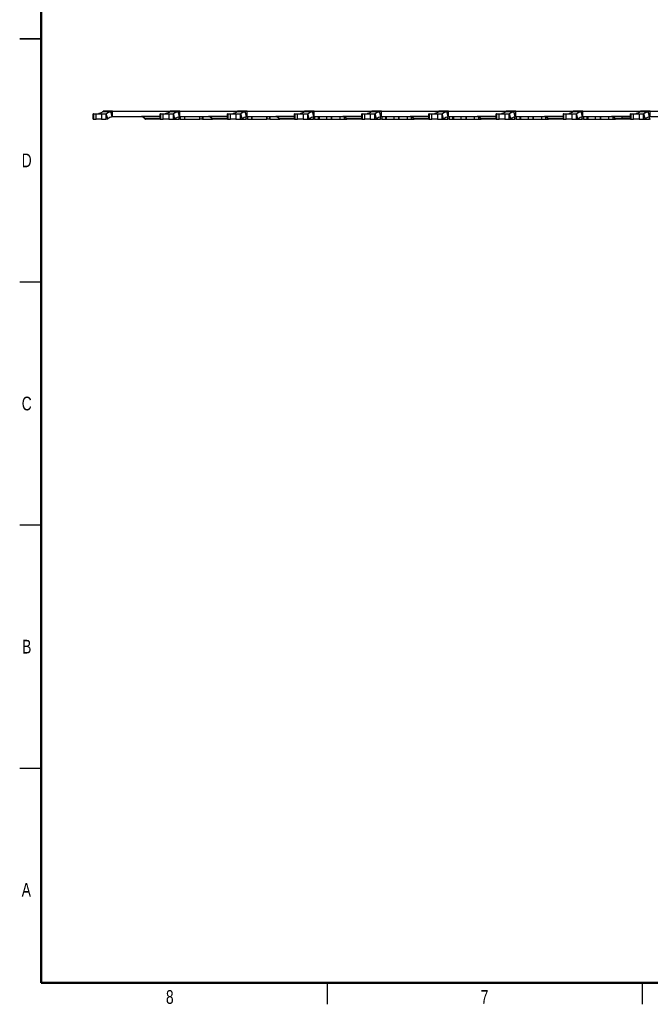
# Model space of a CAD drawing. Header units: inches. Extents: x 0.1 to 87.3, y 0.1 to 33.9.
# Tile 1 of 140: x 0.1 to 11.1, y 0.1 to 17.3. Entities that reach past the tile are written whole.
import ezdxf

# ---------------------------------------------------------------- set-up
doc = ezdxf.new("R2010")
doc.units = ezdxf.units.IN
doc.header["$MEASUREMENT"] = 0
doc.styles.add('SLDTEXTSTYLE0', font='TXT', dxfattribs={"width": 0.75})

msp = doc.modelspace()

# ---------------------------------------------------------------- linework, layer by layer
at = {"color": 7, "linetype": 'Continuous', "lineweight": 50}
for p, q in [((0.5, 0.5), (0.5, 33.5)), ((43.5, 0.5), (0.5, 0.5))]:
    msp.add_line(p, q, dxfattribs=at)
at = {"color": 7, "linetype": 'Continuous', "lineweight": 25}
for p, q in [((0.124961, 17), (0.500039, 17)), ((0.5, 17), (0.125, 17)), ((1.407001, 15.692684), (1.407001, 15.598196)), ((1.4076, 15.692684), (1.407001, 15.692684)), ((1.4076, 15.598196), (1.4076, 15.692684)), ((1.413268, 15.692684), (1.4076, 15.692684)), ((1.413268, 15.692684), (1.413268, 15.598196)), ((1.413268, 15.692684), (1.459024, 15.692684)), ((1.459024, 15.598196), (1.459024, 15.692684)), ((1.459024, 15.692684), (1.556275, 15.692684)), ((1.514016, 15.701612), (1.501429, 15.693778)), ((1.501429, 15.693778), (1.638562, 15.693778)), ((1.556275, 15.692684), (1.556275, 15.598196)), ((1.556275, 15.692684), (1.631595, 15.692684)), ((1.577992, 15.731844), (1.718775, 15.731844)), ((1.58125, 15.739943), (1.58125, 15.734976)), ((1.58125, 15.739943), (1.581588, 15.739943)), ((1.582202, 15.739943), (1.581588, 15.739943)), ((1.581588, 15.739943), (1.581588, 15.735301)), ((1.584078, 15.73981), (1.582202, 15.739943)), ((1.749266, 15.739943), (1.582202, 15.739943)), ((1.631595, 15.692684), (1.638562, 15.693778)), ((1.631595, 15.692684), (1.631595, 15.598196)), ((1.661971, 15.606294), (1.638562, 15.693778)), ((1.700965, 15.740312), (1.700965, 15.739943)), ((1.716691, 15.739943), (1.716691, 15.740312)), ((1.718775, 15.731844), (1.749266, 15.739943)), ((1.742184, 15.64436), (1.718775, 15.731844)), ((1.732045, 15.739943), (1.732045, 15.740312)), ((1.749266, 15.645455), (1.749266, 15.739943)), ((1.749266, 15.739943), (2.755, 15.739943)), ((1.780863, 15.740312), (1.780863, 15.739943)), ((1.794446, 15.739943), (1.794446, 15.740312)), ((1.929989, 15.740312), (1.929989, 15.739943)), ((1.942236, 15.740312), (1.942236, 15.739943)), ((2.034831, 15.740312), (2.034831, 15.739943)), ((2.041093, 15.740312), (2.041093, 15.739943)), ((2.074501, 15.739943), (2.074501, 15.740312)), ((2.080763, 15.739943), (2.080763, 15.740312)), ((2.155808, 15.740337), (2.155808, 15.739943)), ((2.170029, 15.740312), (2.170029, 15.739943)), ((2.186021, 15.739943), (2.186021, 15.740312)), ((2.202019, 15.739943), (2.202019, 15.740312)), ((2.271264, 15.740312), (2.271264, 15.739943)), ((2.277811, 15.740312), (2.277811, 15.739943)), ((2.311802, 15.740312), (2.311802, 15.739943)), ((2.318549, 15.740312), (2.318549, 15.739943)), ((2.340156, 15.739943), (2.340156, 15.740312)), ((2.347343, 15.739943), (2.347343, 15.740312)), ((2.357547, 15.739943), (2.357547, 15.740312)), ((2.364186, 15.739943), (2.364186, 15.740312)), ((2.580751, 15.692684), (2.580751, 15.598196)), ((2.58135, 15.692684), (2.580751, 15.692684)), ((2.58135, 15.598196), (2.58135, 15.692684)), ((2.587018, 15.692684), (2.58135, 15.692684)), ((2.587018, 15.692684), (2.587018, 15.598196)), ((2.587018, 15.692684), (2.632774, 15.692684)), ((2.632774, 15.598196), (2.632774, 15.692684)), ((2.632774, 15.692684), (2.730025, 15.692684)), ((2.687766, 15.701612), (2.675179, 15.693778)), ((2.675179, 15.693778), (2.812312, 15.693778)), ((2.730025, 15.692684), (2.730025, 15.598196)), ((2.730025, 15.692684), (2.805345, 15.692684)), ((2.751742, 15.731844), (2.892525, 15.731844)), ((2.755, 15.739943), (2.755, 15.734976)), ((2.755, 15.739943), (2.755338, 15.739943)), ((2.755952, 15.739943), (2.755338, 15.739943)), ((2.755338, 15.739943), (2.755338, 15.735301)), ((2.757828, 15.73981), (2.755952, 15.739943)), ((2.923016, 15.739943), (2.755952, 15.739943)), ((2.805345, 15.692684), (2.812312, 15.693778)), ((2.805345, 15.692684), (2.805345, 15.598196)), ((2.835721, 15.606294), (2.812312, 15.693778)), ((2.874715, 15.740312), (2.874715, 15.739943)), ((2.890441, 15.739943), (2.890441, 15.740312)), ((2.892525, 15.731844), (2.923016, 15.739943)), ((2.915934, 15.64436), (2.892525, 15.731844)), ((2.905795, 15.739943), (2.905795, 15.740312)), ((2.923016, 15.645455), (2.923016, 15.739943)), ((2.923016, 15.739943), (3.92875, 15.739943)), ((2.954613, 15.740312), (2.954613, 15.739943)), ((2.968196, 15.739943), (2.968196, 15.740312)), ((3.103739, 15.740312), (3.103739, 15.739943)), ((3.115986, 15.740312), (3.115986, 15.739943)), ((3.208581, 15.740312), (3.208581, 15.739943)), ((3.214843, 15.740312), (3.214843, 15.739943)), ((3.248251, 15.739943), (3.248251, 15.740312)), ((3.254513, 15.739943), (3.254513, 15.740312)), ((3.329558, 15.740337), (3.329558, 15.739943)), ((3.343779, 15.740312), (3.343779, 15.739943)), ((3.359771, 15.739943), (3.359771, 15.740312)), ((3.375769, 15.739943), (3.375769, 15.740312)), ((3.445014, 15.740312), (3.445014, 15.739943)), ((3.451561, 15.740312), (3.451561, 15.739943)), ((3.485552, 15.740312), (3.485552, 15.739943)), ((3.492299, 15.740312), (3.492299, 15.739943)), ((3.513906, 15.739943), (3.513906, 15.740312)), ((3.521093, 15.739943), (3.521093, 15.740312)), ((3.531297, 15.739943), (3.531297, 15.740312)), ((3.537936, 15.739943), (3.537936, 15.740312)), ((3.754501, 15.692684), (3.754501, 15.598196)), ((3.7551, 15.692684), (3.754501, 15.692684)), ((3.7551, 15.598196), (3.7551, 15.692684)), ((3.760768, 15.692684), (3.7551, 15.692684)), ((3.760768, 15.692684), (3.760768, 15.598196)), ((3.760768, 15.692684), (3.806524, 15.692684)), ((3.806524, 15.598196), (3.806524, 15.692684)), ((3.806524, 15.692684), (3.903775, 15.692684)), ((3.861516, 15.701612), (3.848929, 15.693778)), ((3.848929, 15.693778), (3.986062, 15.693778)), ((3.903775, 15.692684), (3.903775, 15.598196)), ((3.903775, 15.692684), (3.979095, 15.692684)), ((3.925492, 15.731844), (4.066275, 15.731844)), ((3.92875, 15.739943), (3.92875, 15.734976)), ((3.92875, 15.739943), (3.929088, 15.739943)), ((3.929702, 15.739943), (3.929088, 15.739943)), ((3.929088, 15.739943), (3.929088, 15.735301)), ((3.931578, 15.73981), (3.929702, 15.739943)), ((4.096766, 15.739943), (3.929702, 15.739943)), ((3.979095, 15.692684), (3.986062, 15.693778)), ((3.979095, 15.692684), (3.979095, 15.598196)), ((4.009471, 15.606294), (3.986062, 15.693778)), ((4.048465, 15.740312), (4.048465, 15.739943)), ((4.064191, 15.739943), (4.064191, 15.740312)), ((4.066275, 15.731844), (4.096766, 15.739943)), ((4.089684, 15.64436), (4.066275, 15.731844)), ((4.079545, 15.739943), (4.079545, 15.740312)), ((4.096766, 15.645455), (4.096766, 15.739943)), ((4.096766, 15.739943), (5.1025, 15.739943)), ((4.128363, 15.740312), (4.128363, 15.739943)), ((4.141946, 15.739943), (4.141946, 15.740312)), ((4.277489, 15.740312), (4.277489, 15.739943)), ((4.289736, 15.740312), (4.289736, 15.739943)), ((4.382331, 15.740312), (4.382331, 15.739943)), ((4.388593, 15.740312), (4.388593, 15.739943)), ((4.422001, 15.739943), (4.422001, 15.740312)), ((4.428263, 15.739943), (4.428263, 15.740312)), ((4.503308, 15.740337), (4.503308, 15.739943)), ((4.517529, 15.740312), (4.517529, 15.739943)), ((4.533521, 15.739943), (4.533521, 15.740312)), ((4.549519, 15.739943), (4.549519, 15.740312)), ((4.618764, 15.740312), (4.618764, 15.739943)), ((4.625311, 15.740312), (4.625311, 15.739943)), ((4.659302, 15.740312), (4.659302, 15.739943)), ((4.666049, 15.740312), (4.666049, 15.739943)), ((4.687656, 15.739943), (4.687656, 15.740312)), ((4.694843, 15.739943), (4.694843, 15.740312)), ((4.705047, 15.739943), (4.705047, 15.740312)), ((4.711686, 15.739943), (4.711686, 15.740312)), ((4.928251, 15.692684), (4.928251, 15.598196)), ((4.92885, 15.692684), (4.928251, 15.692684)), ((4.92885, 15.598196), (4.92885, 15.692684)), ((4.934518, 15.692684), (4.92885, 15.692684)), ((4.934518, 15.692684), (4.934518, 15.598196)), ((4.934518, 15.692684), (4.980274, 15.692684)), ((4.980274, 15.598196), (4.980274, 15.692684)), ((4.980274, 15.692684), (5.077525, 15.692684)), ((5.035266, 15.701612), (5.022679, 15.693778)), ((5.022679, 15.693778), (5.159812, 15.693778)), ((5.077525, 15.692684), (5.077525, 15.598196)), ((5.077525, 15.692684), (5.152845, 15.692684)), ((5.099242, 15.731844), (5.240025, 15.731844)), ((5.1025, 15.739943), (5.1025, 15.734976)), ((5.1025, 15.739943), (5.102838, 15.739943)), ((5.103452, 15.739943), (5.102838, 15.739943)), ((5.102838, 15.739943), (5.102838, 15.735301)), ((5.105328, 15.73981), (5.103452, 15.739943)), ((5.270516, 15.739943), (5.103452, 15.739943)), ((5.152845, 15.692684), (5.159812, 15.693778)), ((5.152845, 15.692684), (5.152845, 15.598196)), ((5.183221, 15.606294), (5.159812, 15.693778)), ((5.222215, 15.740312), (5.222215, 15.739943)), ((5.237941, 15.739943), (5.237941, 15.740312)), ((5.240025, 15.731844), (5.270516, 15.739943)), ((5.263434, 15.64436), (5.240025, 15.731844)), ((5.253295, 15.739943), (5.253295, 15.740312)), ((5.270516, 15.645455), (5.270516, 15.739943)), ((5.270516, 15.739943), (6.277202, 15.739943)), ((5.302113, 15.740312), (5.302113, 15.739943)), ((5.315696, 15.739943), (5.315696, 15.740312)), ((5.451239, 15.740312), (5.451239, 15.739943)), ((5.463486, 15.740312), (5.463486, 15.739943)), ((5.556081, 15.740312), (5.556081, 15.739943)), ((5.562343, 15.740312), (5.562343, 15.739943)), ((5.595751, 15.739943), (5.595751, 15.740312)), ((5.602013, 15.739943), (5.602013, 15.740312)), ((5.677058, 15.740337), (5.677058, 15.739943)), ((5.691279, 15.740312), (5.691279, 15.739943)), ((5.707271, 15.739943), (5.707271, 15.740312)), ((5.723269, 15.739943), (5.723269, 15.740312)), ((5.792514, 15.740312), (5.792514, 15.739943)), ((5.799061, 15.740312), (5.799061, 15.739943)), ((5.833052, 15.740312), (5.833052, 15.739943)), ((5.839799, 15.740312), (5.839799, 15.739943)), ((5.861406, 15.739943), (5.861406, 15.740312)), ((5.868593, 15.739943), (5.868593, 15.740312)), ((5.878797, 15.739943), (5.878797, 15.740312)), ((5.885436, 15.739943), (5.885436, 15.740312)), ((6.102001, 15.692684), (6.102001, 15.598196)), ((6.1026, 15.692684), (6.102001, 15.692684)), ((6.1026, 15.598196), (6.1026, 15.692684)), ((6.108268, 15.692684), (6.1026, 15.692684)), ((6.108268, 15.692684), (6.108268, 15.598196)), ((6.108268, 15.692684), (6.154024, 15.692684)), ((6.154024, 15.598196), (6.154024, 15.692684)), ((6.154024, 15.692684), (6.251275, 15.692684)), ((6.209016, 15.701612), (6.196429, 15.693778)), ((6.196429, 15.693778), (6.333562, 15.693778)), ((6.251275, 15.692684), (6.251275, 15.598196)), ((6.251275, 15.692684), (6.326595, 15.692684)), ((6.272992, 15.731844), (6.413775, 15.731844)), ((6.27625, 15.739943), (6.27625, 15.734976)), ((6.27625, 15.739943), (6.276588, 15.739943)), ((6.277202, 15.739943), (6.276588, 15.739943)), ((6.276588, 15.739943), (6.276588, 15.735301)), ((6.279078, 15.73981), (6.277202, 15.739943)), ((6.444266, 15.739943), (6.277202, 15.739943)), ((6.326595, 15.692684), (6.333562, 15.693778)), ((6.326595, 15.692684), (6.326595, 15.598196)), ((6.356971, 15.606294), (6.333562, 15.693778)), ((6.395965, 15.740312), (6.395965, 15.739943)), ((6.411691, 15.739943), (6.411691, 15.740312)), ((6.413775, 15.731844), (6.444266, 15.739943)), ((6.437184, 15.64436), (6.413775, 15.731844)), ((6.427045, 15.739943), (6.427045, 15.740312)), ((6.444266, 15.645455), (6.444266, 15.739943)), ((6.444266, 15.739943), (7.45, 15.739943)), ((6.475863, 15.740312), (6.475863, 15.739943)), ((6.489446, 15.739943), (6.489446, 15.740312)), ((6.624989, 15.740312), (6.624989, 15.739943)), ((6.637236, 15.740312), (6.637236, 15.739943)), ((6.729831, 15.740312), (6.729831, 15.739943)), ((6.736093, 15.740312), (6.736093, 15.739943)), ((6.769501, 15.739943), (6.769501, 15.740312)), ((6.775763, 15.739943), (6.775763, 15.740312)), ((6.850808, 15.740337), (6.850808, 15.739943)), ((6.865029, 15.740312), (6.865029, 15.739943)), ((6.881021, 15.739943), (6.881021, 15.740312)), ((6.897019, 15.739943), (6.897019, 15.740312)), ((6.966264, 15.740312), (6.966264, 15.739943)), ((6.972811, 15.740312), (6.972811, 15.739943)), ((7.006802, 15.740312), (7.006802, 15.739943)), ((7.013549, 15.740312), (7.013549, 15.739943)), ((7.035156, 15.739943), (7.035156, 15.740312)), ((7.042343, 15.739943), (7.042343, 15.740312)), ((7.052547, 15.739943), (7.052547, 15.740312)), ((7.059186, 15.739943), (7.059186, 15.740312)), ((7.275751, 15.692684), (7.275751, 15.598196)), ((7.27635, 15.692684), (7.275751, 15.692684)), ((7.27635, 15.598196), (7.27635, 15.692684)), ((7.282018, 15.692684), (7.27635, 15.692684)), ((7.282018, 15.692684), (7.282018, 15.598196)), ((7.282018, 15.692684), (7.327774, 15.692684)), ((7.327774, 15.598196), (7.327774, 15.692684)), ((7.327774, 15.692684), (7.425025, 15.692684)), ((7.382766, 15.701612), (7.370179, 15.693778)), ((7.370179, 15.693778), (7.507312, 15.693778)), ((7.425025, 15.692684), (7.425025, 15.598196)), ((7.425025, 15.692684), (7.500345, 15.692684)), ((7.446742, 15.731844), (7.587525, 15.731844)), ((7.45, 15.739943), (7.45, 15.734976)), ((7.45, 15.739943), (7.450338, 15.739943)), ((7.450952, 15.739943), (7.450338, 15.739943)), ((7.450338, 15.739943), (7.450338, 15.735301)), ((7.452828, 15.73981), (7.450952, 15.739943)), ((7.618016, 15.739943), (7.450952, 15.739943)), ((7.500345, 15.692684), (7.507312, 15.693778)), ((7.500345, 15.692684), (7.500345, 15.598196)), ((7.530721, 15.606294), (7.507312, 15.693778)), ((7.569715, 15.740312), (7.569715, 15.739943)), ((7.585441, 15.739943), (7.585441, 15.740312)), ((7.587525, 15.731844), (7.618016, 15.739943)), ((7.610934, 15.64436), (7.587525, 15.731844)), ((7.600795, 15.739943), (7.600795, 15.740312)), ((7.618016, 15.645455), (7.618016, 15.739943)), ((7.618016, 15.739943), (8.624702, 15.739943)), ((7.649613, 15.740312), (7.649613, 15.739943)), ((7.663196, 15.739943), (7.663196, 15.740312)), ((7.798739, 15.740312), (7.798739, 15.739943)), ((7.810986, 15.740312), (7.810986, 15.739943)), ((7.903581, 15.740312), (7.903581, 15.739943)), ((7.909843, 15.740312), (7.909843, 15.739943)), ((7.943251, 15.739943), (7.943251, 15.740312)), ((7.949513, 15.739943), (7.949513, 15.740312)), ((8.024558, 15.740337), (8.024558, 15.739943)), ((8.038779, 15.740312), (8.038779, 15.739943)), ((8.054771, 15.739943), (8.054771, 15.740312)), ((8.070769, 15.739943), (8.070769, 15.740312)), ((8.140014, 15.740312), (8.140014, 15.739943)), ((8.146561, 15.740312), (8.146561, 15.739943)), ((8.180552, 15.740312), (8.180552, 15.739943)), ((8.187299, 15.740312), (8.187299, 15.739943)), ((8.208906, 15.739943), (8.208906, 15.740312)), ((8.216093, 15.739943), (8.216093, 15.740312)), ((8.226297, 15.739943), (8.226297, 15.740312)), ((8.232936, 15.739943), (8.232936, 15.740312)), ((8.449501, 15.692684), (8.449501, 15.598196)), ((8.4501, 15.692684), (8.449501, 15.692684)), ((8.4501, 15.598196), (8.4501, 15.692684)), ((8.455768, 15.692684), (8.4501, 15.692684)), ((8.455768, 15.692684), (8.455768, 15.598196)), ((8.455768, 15.692684), (8.501524, 15.692684)), ((8.501524, 15.598196), (8.501524, 15.692684)), ((8.501524, 15.692684), (8.598775, 15.692684)), ((8.556516, 15.701612), (8.543929, 15.693778)), ((8.543929, 15.693778), (8.681062, 15.693778)), ((8.598775, 15.692684), (8.598775, 15.598196)), ((8.598775, 15.692684), (8.674095, 15.692684)), ((8.620492, 15.731844), (8.761275, 15.731844)), ((8.62375, 15.739943), (8.62375, 15.734976)), ((8.62375, 15.739943), (8.624088, 15.739943)), ((8.624702, 15.739943), (8.624088, 15.739943)), ((8.624088, 15.739943), (8.624088, 15.735301)), ((8.626578, 15.73981), (8.624702, 15.739943)), ((8.791766, 15.739943), (8.624702, 15.739943)), ((8.674095, 15.692684), (8.681062, 15.693778)), ((8.674095, 15.692684), (8.674095, 15.598196)), ((8.704471, 15.606294), (8.681062, 15.693778)), ((8.743465, 15.740312), (8.743465, 15.739943)), ((8.759191, 15.739943), (8.759191, 15.740312)), ((8.761275, 15.731844), (8.791766, 15.739943)), ((8.784684, 15.64436), (8.761275, 15.731844)), ((8.774545, 15.739943), (8.774545, 15.740312)), ((8.791766, 15.645455), (8.791766, 15.739943)), ((8.791766, 15.739943), (9.7975, 15.739943)), ((8.823363, 15.740312), (8.823363, 15.739943)), ((8.836946, 15.739943), (8.836946, 15.740312)), ((8.972489, 15.740312), (8.972489, 15.739943)), ((8.984736, 15.740312), (8.984736, 15.739943)), ((9.077331, 15.740312), (9.077331, 15.739943)), ((9.083593, 15.740312), (9.083593, 15.739943)), ((9.117001, 15.739943), (9.117001, 15.740312)), ((9.123263, 15.739943), (9.123263, 15.740312)), ((9.198308, 15.740337), (9.198308, 15.739943)), ((9.212529, 15.740312), (9.212529, 15.739943)), ((9.228521, 15.739943), (9.228521, 15.740312)), ((9.244519, 15.739943), (9.244519, 15.740312)), ((9.313764, 15.740312), (9.313764, 15.739943)), ((9.320311, 15.740312), (9.320311, 15.739943)), ((9.354302, 15.740312), (9.354302, 15.739943)), ((9.361049, 15.740312), (9.361049, 15.739943)), ((9.382656, 15.739943), (9.382656, 15.740312)), ((9.389843, 15.739943), (9.389843, 15.740312)), ((9.400047, 15.739943), (9.400047, 15.740312)), ((9.406686, 15.739943), (9.406686, 15.740312)), ((9.623251, 15.692684), (9.623251, 15.598196)), ((9.62385, 15.692684), (9.623251, 15.692684)), ((9.62385, 15.598196), (9.62385, 15.692684)), ((9.629518, 15.692684), (9.62385, 15.692684)), ((9.629518, 15.692684), (9.629518, 15.598196)), ((9.629518, 15.692684), (9.675274, 15.692684)), ((9.675274, 15.598196), (9.675274, 15.692684)), ((9.675274, 15.692684), (9.772525, 15.692684)), ((9.730266, 15.701612), (9.717679, 15.693778)), ((9.717679, 15.693778), (9.854812, 15.693778)), ((9.772525, 15.692684), (9.772525, 15.598196)), ((9.772525, 15.692684), (9.847845, 15.692684)), ((9.794242, 15.731844), (9.935025, 15.731844)), ((9.7975, 15.739943), (9.7975, 15.734976)), ((9.7975, 15.739943), (9.797838, 15.739943)), ((9.798452, 15.739943), (9.797838, 15.739943)), ((9.797838, 15.739943), (9.797838, 15.735301)), ((9.800328, 15.73981), (9.798452, 15.739943)), ((9.965516, 15.739943), (9.798452, 15.739943)), ((9.847845, 15.692684), (9.854812, 15.693778)), ((9.847845, 15.692684), (9.847845, 15.598196)), ((9.878221, 15.606294), (9.854812, 15.693778)), ((9.917215, 15.740312), (9.917215, 15.739943)), ((9.932941, 15.739943), (9.932941, 15.740312)), ((9.935025, 15.731844), (9.965516, 15.739943)), ((9.958434, 15.64436), (9.935025, 15.731844)), ((9.948295, 15.739943), (9.948295, 15.740312)), ((9.965516, 15.645455), (9.965516, 15.739943)), ((9.965516, 15.739943), (10.97125, 15.739943)), ((9.997113, 15.740312), (9.997113, 15.739943)), ((10.010696, 15.739943), (10.010696, 15.740312)), ((10.146239, 15.740312), (10.146239, 15.739943)), ((10.158486, 15.740312), (10.158486, 15.739943)), ((10.251081, 15.740312), (10.251081, 15.739943)), ((10.257343, 15.740312), (10.257343, 15.739943)), ((10.290751, 15.739943), (10.290751, 15.740312)), ((10.297013, 15.739943), (10.297013, 15.740312)), ((10.372058, 15.740337), (10.372058, 15.739943)), ((10.386279, 15.740312), (10.386279, 15.739943)), ((10.402271, 15.739943), (10.402271, 15.740312)), ((10.418269, 15.739943), (10.418269, 15.740312)), ((10.487514, 15.740312), (10.487514, 15.739943)), ((10.494061, 15.740312), (10.494061, 15.739943)), ((10.528052, 15.740312), (10.528052, 15.739943)), ((10.534799, 15.740312), (10.534799, 15.739943)), ((10.556406, 15.739943), (10.556406, 15.740312)), ((10.563593, 15.739943), (10.563593, 15.740312)), ((10.573797, 15.739943), (10.573797, 15.740312)), ((10.580436, 15.739943), (10.580436, 15.740312)), ((10.797001, 15.692684), (10.797001, 15.598196)), ((10.7976, 15.692684), (10.797001, 15.692684)), ((10.7976, 15.598196), (10.7976, 15.692684)), ((10.803268, 15.692684), (10.7976, 15.692684)), ((10.803268, 15.692684), (10.803268, 15.598196)), ((10.803268, 15.692684), (10.849024, 15.692684)), ((10.849024, 15.598196), (10.849024, 15.692684)), ((10.849024, 15.692684), (10.946275, 15.692684)), ((10.904016, 15.701612), (10.891429, 15.693778)), ((10.891429, 15.693778), (11.028562, 15.693778)), ((10.946275, 15.692684), (10.946275, 15.598196)), ((10.946275, 15.692684), (11.021595, 15.692684)), ((10.967992, 15.731844), (11.108775, 15.731844)), ((10.97125, 15.739943), (10.97125, 15.734976)), ((10.97125, 15.739943), (10.971588, 15.739943)), ((10.972202, 15.739943), (10.971588, 15.739943)), ((10.971588, 15.739943), (10.971588, 15.735301)), ((10.974078, 15.73981), (10.972202, 15.739943)), ((11.139266, 15.739943), (10.972202, 15.739943)), ((11.021595, 15.692684), (11.028562, 15.693778)), ((11.021595, 15.692684), (11.021595, 15.598196)), ((11.051971, 15.606294), (11.028562, 15.693778)), ((11.090965, 15.740312), (11.090965, 15.739943)), ((11.106691, 15.739943), (11.106691, 15.740312)), ((11.108775, 15.731844), (11.139266, 15.739943)), ((11.132184, 15.64436), (11.108775, 15.731844)), ((11.122045, 15.739943), (11.122045, 15.740312)), ((11.139266, 15.645455), (11.139266, 15.739943)), ((11.139266, 15.739943), (12.145, 15.739943)), ((1.407001, 15.598196), (1.4076, 15.598196)), ((1.4076, 15.598196), (1.413268, 15.598196)), ((1.413268, 15.598196), (1.459024, 15.598196)), ((1.556275, 15.598196), (1.459024, 15.598196)), ((1.556275, 15.598196), (1.631595, 15.598196)), ((1.631595, 15.598196), (1.661971, 15.606294)), ((1.742184, 15.64436), (1.749266, 15.645455)), ((1.749266, 15.645455), (2.580751, 15.645455)), ((2.343481, 15.644071), (2.256999, 15.644071)), ((2.308065, 15.608451), (2.264388, 15.642409)), ((2.308065, 15.608451), (2.580751, 15.608451)), ((2.580751, 15.598214), (2.320393, 15.598214)), ((2.343481, 15.645455), (2.343481, 15.642502)), ((2.580751, 15.642502), (2.343481, 15.642502)), ((2.580751, 15.598196), (2.58135, 15.598196)), ((2.58135, 15.598196), (2.587018, 15.598196)), ((2.587018, 15.598196), (2.632774, 15.598196)), ((2.730025, 15.598196), (2.632774, 15.598196)), ((2.730025, 15.598196), (2.805345, 15.598196)), ((2.805345, 15.598196), (2.835721, 15.606294)), ((2.810875, 15.598214), (2.910272, 15.598214)), ((2.910272, 15.598214), (2.910272, 15.641682)), ((2.9311, 15.598214), (2.910272, 15.598214)), ((2.915934, 15.64436), (2.923016, 15.645455)), ((2.923016, 15.645455), (3.754501, 15.645455)), ((2.9311, 15.645455), (2.9311, 15.598214)), ((2.9311, 15.598214), (3.008544, 15.598214)), ((3.008544, 15.598214), (3.008544, 15.645455)), ((3.01216, 15.598214), (3.008544, 15.598214)), ((3.01216, 15.598214), (3.01216, 15.645455)), ((3.01216, 15.598214), (3.272026, 15.598214)), ((3.272026, 15.598214), (3.272026, 15.645455)), ((3.274422, 15.598214), (3.272026, 15.598214)), ((3.274422, 15.598214), (3.274422, 15.645455)), ((3.321628, 15.598214), (3.274422, 15.598214)), ((3.321628, 15.598214), (3.321628, 15.645455)), ((3.321628, 15.598214), (3.330357, 15.598214)), ((3.330357, 15.598214), (3.330357, 15.645455)), ((3.330357, 15.598214), (3.494143, 15.598214)), ((3.517231, 15.644071), (3.430749, 15.644071)), ((3.481815, 15.608451), (3.438138, 15.642409)), ((3.481815, 15.608451), (3.754501, 15.608451)), ((3.754501, 15.598214), (3.494143, 15.598214)), ((3.517231, 15.645455), (3.517231, 15.642502)), ((3.754501, 15.642502), (3.517231, 15.642502)), ((3.754501, 15.598196), (3.7551, 15.598196)), ((3.7551, 15.598196), (3.760768, 15.598196)), ((3.760768, 15.598196), (3.806524, 15.598196)), ((3.903775, 15.598196), (3.806524, 15.598196)), ((3.903775, 15.598196), (3.979095, 15.598196)), ((3.979095, 15.598196), (4.009471, 15.606294)), ((3.984625, 15.598214), (4.084022, 15.598214)), ((4.084022, 15.598214), (4.084022, 15.641682)), ((4.10485, 15.598214), (4.084022, 15.598214)), ((4.089684, 15.64436), (4.096766, 15.645455)), ((4.096766, 15.645455), (4.928251, 15.645455)), ((4.10485, 15.645455), (4.10485, 15.598214)), ((4.10485, 15.598214), (4.182294, 15.598214)), ((4.182294, 15.598214), (4.182294, 15.645455)), ((4.18591, 15.598214), (4.182294, 15.598214)), ((4.18591, 15.598214), (4.18591, 15.645455)), ((4.18591, 15.598214), (4.445776, 15.598214)), ((4.445776, 15.598214), (4.445776, 15.645455)), ((4.448172, 15.598214), (4.445776, 15.598214)), ((4.448172, 15.598214), (4.448172, 15.645455)), ((4.495378, 15.598214), (4.448172, 15.598214)), ((4.495378, 15.598214), (4.495378, 15.645455)), ((4.495378, 15.598214), (4.504107, 15.598214)), ((4.504107, 15.598214), (4.504107, 15.645455)), ((4.504107, 15.598214), (4.667893, 15.598214)), ((4.690981, 15.644071), (4.604499, 15.644071)), ((4.655565, 15.608451), (4.611888, 15.642409)), ((4.655565, 15.608451), (4.928251, 15.608451)), ((4.928251, 15.598214), (4.667893, 15.598214)), ((4.690981, 15.645455), (4.690981, 15.642502)), ((4.928251, 15.642502), (4.690981, 15.642502)), ((4.928251, 15.598196), (4.92885, 15.598196)), ((4.92885, 15.598196), (4.934518, 15.598196)), ((4.934518, 15.598196), (4.980274, 15.598196)), ((5.077525, 15.598196), (4.980274, 15.598196)), ((5.077525, 15.598196), (5.152845, 15.598196)), ((5.152845, 15.598196), (5.183221, 15.606294)), ((5.158375, 15.598214), (5.257772, 15.598214)), ((5.257772, 15.598214), (5.257772, 15.641682)), ((5.2786, 15.598214), (5.257772, 15.598214)), ((5.263434, 15.64436), (5.270516, 15.645455)), ((5.270516, 15.645455), (6.102001, 15.645455)), ((5.2786, 15.645455), (5.2786, 15.598214)), ((5.2786, 15.598214), (5.346604, 15.598214)), ((5.346604, 15.598214), (5.346604, 15.645455)), ((5.346604, 15.598214), (5.355098, 15.598214)), ((5.355098, 15.645455), (5.355098, 15.598214)), ((5.355098, 15.598214), (5.487353, 15.598214)), ((5.487353, 15.645455), (5.487353, 15.598214)), ((5.487353, 15.598214), (5.57571, 15.598214)), ((5.57571, 15.598214), (5.57571, 15.645455)), ((5.57571, 15.645455), (5.57571, 15.598214)), ((5.57571, 15.598214), (5.720714, 15.598214)), ((5.720714, 15.645455), (5.720714, 15.598214)), ((5.720714, 15.598214), (5.791498, 15.598214)), ((5.864731, 15.644071), (5.778249, 15.644071)), ((5.829315, 15.608451), (5.785638, 15.642409)), ((5.791498, 15.637853), (5.791498, 15.598214)), ((5.791498, 15.598214), (5.841643, 15.598214)), ((5.829315, 15.608451), (6.102001, 15.608451)), ((6.102001, 15.598214), (5.841643, 15.598214)), ((5.864731, 15.645455), (5.864731, 15.642502)), ((6.102001, 15.642502), (5.864731, 15.642502)), ((6.102001, 15.598196), (6.1026, 15.598196)), ((6.1026, 15.598196), (6.108268, 15.598196)), ((6.108268, 15.598196), (6.154024, 15.598196)), ((6.251275, 15.598196), (6.154024, 15.598196)), ((6.251275, 15.598196), (6.326595, 15.598196)), ((6.326595, 15.598196), (6.356971, 15.606294)), ((6.332125, 15.598214), (6.431522, 15.598214)), ((6.431522, 15.598214), (6.431522, 15.641682)), ((6.45235, 15.598214), (6.431522, 15.598214)), ((6.437184, 15.64436), (6.444266, 15.645455)), ((6.444266, 15.645455), (7.275751, 15.645455)), ((6.45235, 15.645455), (6.45235, 15.598214)), ((6.45235, 15.598214), (6.520354, 15.598214)), ((6.520354, 15.598214), (6.520354, 15.645455)), ((6.520354, 15.598214), (6.528848, 15.598214)), ((6.528848, 15.645455), (6.528848, 15.598214)), ((6.528848, 15.598214), (6.661103, 15.598214)), ((6.661103, 15.645455), (6.661103, 15.598214)), ((6.661103, 15.598214), (6.74946, 15.598214)), ((6.74946, 15.645455), (6.74946, 15.598214)), ((6.74946, 15.598214), (6.74946, 15.645455)), ((6.74946, 15.598214), (6.894464, 15.598214)), ((6.894464, 15.645455), (6.894464, 15.598214)), ((6.894464, 15.598214), (6.965248, 15.598214)), ((7.038481, 15.644071), (6.951999, 15.644071)), ((7.003065, 15.608451), (6.959388, 15.642409)), ((6.965248, 15.637853), (6.965248, 15.598214)), ((6.965248, 15.598214), (7.015393, 15.598214)), ((7.003065, 15.608451), (7.275751, 15.608451)), ((7.275751, 15.598214), (7.015393, 15.598214)), ((7.038481, 15.645455), (7.038481, 15.642502)), ((7.275751, 15.642502), (7.038481, 15.642502)), ((7.275751, 15.598196), (7.27635, 15.598196)), ((7.27635, 15.598196), (7.282018, 15.598196)), ((7.282018, 15.598196), (7.327774, 15.598196)), ((7.425025, 15.598196), (7.327774, 15.598196)), ((7.425025, 15.598196), (7.500345, 15.598196)), ((7.500345, 15.598196), (7.530721, 15.606294)), ((7.505875, 15.598214), (7.605272, 15.598214)), ((7.605272, 15.598214), (7.605272, 15.641682)), ((7.6261, 15.598214), (7.605272, 15.598214)), ((7.610934, 15.64436), (7.618016, 15.645455)), ((7.618016, 15.645455), (8.449501, 15.645455)), ((7.6261, 15.645455), (7.6261, 15.598214)), ((7.6261, 15.598214), (7.694104, 15.598214)), ((7.694104, 15.598214), (7.694104, 15.645455)), ((7.694104, 15.598214), (7.702598, 15.598214)), ((7.702598, 15.645455), (7.702598, 15.598214)), ((7.702598, 15.598214), (7.834853, 15.598214)), ((7.834853, 15.645455), (7.834853, 15.598214)), ((7.834853, 15.598214), (7.92321, 15.598214)), ((7.92321, 15.645455), (7.92321, 15.598214)), ((7.92321, 15.598214), (7.92321, 15.645455)), ((7.92321, 15.598214), (8.068214, 15.598214)), ((8.068214, 15.645455), (8.068214, 15.598214)), ((8.068214, 15.598214), (8.138998, 15.598214)), ((8.212231, 15.644071), (8.125749, 15.644071)), ((8.176815, 15.608451), (8.133138, 15.642409)), ((8.138998, 15.637853), (8.138998, 15.598214)), ((8.138998, 15.598214), (8.189143, 15.598214)), ((8.176815, 15.608451), (8.449501, 15.608451)), ((8.449501, 15.598214), (8.189143, 15.598214)), ((8.212231, 15.645455), (8.212231, 15.642502)), ((8.449501, 15.642502), (8.212231, 15.642502)), ((8.449501, 15.598196), (8.4501, 15.598196)), ((8.4501, 15.598196), (8.455768, 15.598196)), ((8.455768, 15.598196), (8.501524, 15.598196)), ((8.598775, 15.598196), (8.501524, 15.598196)), ((8.598775, 15.598196), (8.674095, 15.598196)), ((8.674095, 15.598196), (8.704471, 15.606294)), ((8.679625, 15.598214), (8.779022, 15.598214)), ((8.779022, 15.598214), (8.779022, 15.641682)), ((8.79985, 15.598214), (8.779022, 15.598214)), ((8.784684, 15.64436), (8.791766, 15.645455)), ((8.791766, 15.645455), (9.623251, 15.645455)), ((8.79985, 15.645455), (8.79985, 15.598214)), ((8.79985, 15.598214), (8.867854, 15.598214)), ((8.867854, 15.598214), (8.867854, 15.645455)), ((8.867854, 15.598214), (8.876348, 15.598214)), ((8.876348, 15.645455), (8.876348, 15.598214)), ((8.876348, 15.598214), (9.008603, 15.598214)), ((9.008603, 15.645455), (9.008603, 15.598214)), ((9.008603, 15.598214), (9.09696, 15.598214)), ((9.09696, 15.598214), (9.09696, 15.645455)), ((9.09696, 15.645455), (9.09696, 15.598214)), ((9.09696, 15.598214), (9.241964, 15.598214)), ((9.241964, 15.645455), (9.241964, 15.598214)), ((9.241964, 15.598214), (9.312748, 15.598214)), ((9.385981, 15.644071), (9.299499, 15.644071)), ((9.350565, 15.608451), (9.306888, 15.642409)), ((9.312748, 15.637853), (9.312748, 15.598214)), ((9.312748, 15.598214), (9.362893, 15.598214)), ((9.350565, 15.608451), (9.623251, 15.608451)), ((9.623251, 15.598214), (9.362893, 15.598214)), ((9.385981, 15.645455), (9.385981, 15.642502)), ((9.623251, 15.642502), (9.385981, 15.642502)), ((9.623251, 15.598196), (9.62385, 15.598196)), ((9.62385, 15.598196), (9.629518, 15.598196)), ((9.629518, 15.598196), (9.675274, 15.598196)), ((9.772525, 15.598196), (9.675274, 15.598196)), ((9.772525, 15.598196), (9.847845, 15.598196)), ((9.847845, 15.598196), (9.878221, 15.606294)), ((9.853375, 15.598214), (9.952772, 15.598214)), ((9.952772, 15.598214), (9.952772, 15.641682)), ((9.9736, 15.598214), (9.952772, 15.598214)), ((9.958434, 15.64436), (9.965516, 15.645455)), ((9.965516, 15.645455), (10.797001, 15.645455)), ((9.9736, 15.645455), (9.9736, 15.598214)), ((9.9736, 15.598214), (10.041604, 15.598214)), ((10.041604, 15.598214), (10.041604, 15.645455)), ((10.041604, 15.598214), (10.050098, 15.598214)), ((10.050098, 15.645455), (10.050098, 15.598214)), ((10.050098, 15.598214), (10.182353, 15.598214)), ((10.182353, 15.645455), (10.182353, 15.598214)), ((10.182353, 15.598214), (10.27071, 15.598214)), ((10.27071, 15.645455), (10.27071, 15.598214)), ((10.27071, 15.598214), (10.27071, 15.645455)), ((10.27071, 15.598214), (10.415714, 15.598214)), ((10.415714, 15.645455), (10.415714, 15.598214)), ((10.415714, 15.598214), (10.486498, 15.598214)), ((10.559731, 15.644071), (10.473249, 15.644071)), ((10.524315, 15.608451), (10.480638, 15.642409)), ((10.486498, 15.637853), (10.486498, 15.598214)), ((10.486498, 15.598214), (10.536643, 15.598214)), ((10.524315, 15.608451), (10.797001, 15.608451)), ((10.797001, 15.598214), (10.536643, 15.598214)), ((10.559731, 15.645455), (10.559731, 15.642502)), ((10.797001, 15.642502), (10.559731, 15.642502)), ((10.6448, 15.642502), (10.6448, 15.616252)), ((10.6448, 15.616252), (10.797001, 15.616252)), ((10.797001, 15.598196), (10.7976, 15.598196)), ((10.7976, 15.598196), (10.803268, 15.598196)), ((10.803268, 15.598196), (10.849024, 15.598196)), ((10.946275, 15.598196), (10.849024, 15.598196)), ((10.946275, 15.598196), (11.021595, 15.598196)), ((11.021595, 15.598196), (11.051971, 15.606294)), ((11.027125, 15.598214), (11.126522, 15.598214)), ((11.126522, 15.598214), (11.126522, 15.641682)), ((11.14735, 15.598214), (11.126522, 15.598214)), ((11.132184, 15.64436), (11.139266, 15.645455)), ((11.139266, 15.645455), (11.969854, 15.645455)), ((0.5, 12.75), (0.125, 12.75)), ((0.5, 8.5), (0.125, 8.5)), ((0.5, 4.25), (0.125, 4.25)), ((5.5, 0.5), (5.5, 0.125)), ((11, 0.5), (11, 0.125))]:
    msp.add_line(p, q, dxfattribs=at)
for centre, radius, start, end in [((1.4977, 15.699584), 0.006901, 270.598289, 302.7176351), ((16.038597, -14.546912), 33.494183, 115.3110099, 115.4628914), ((2.67145, 15.699584), 0.006901, 270.598289, 302.7176351), ((17.212347, -14.546912), 33.494183, 115.3110099, 115.4628914), ((3.8452, 15.699584), 0.006901, 270.598289, 302.7176351), ((18.386097, -14.546912), 33.494183, 115.3110099, 115.4628914), ((5.01895, 15.699584), 0.006901, 270.598289, 302.7176351), ((19.559847, -14.546912), 33.494183, 115.3110099, 115.4628914), ((6.1927, 15.699584), 0.006901, 270.598289, 302.7176351), ((20.733597, -14.546912), 33.494183, 115.3110099, 115.4628914), ((7.36645, 15.699584), 0.006901, 270.598289, 302.7176351), ((21.907347, -14.546912), 33.494183, 115.3110099, 115.4628914), ((8.5402, 15.699584), 0.006901, 270.598289, 302.7176351), ((23.081097, -14.546912), 33.494183, 115.3110099, 115.4628914), ((9.71395, 15.699584), 0.006901, 270.598289, 302.7176351), ((24.254847, -14.546912), 33.494183, 115.3110099, 115.4628914), ((10.8877, 15.699584), 0.006901, 270.598289, 302.7176351), ((25.428597, -14.546912), 33.494183, 115.3110099, 115.4628914), ((16.062006, -14.634395), 33.494183, 115.3110099, 115.4628914), ((17.235756, -14.634395), 33.494183, 115.3110099, 115.4628914), ((18.409506, -14.634395), 33.494183, 115.3110099, 115.4628914), ((19.583256, -14.634395), 33.494183, 115.3110099, 115.4628914), ((20.757006, -14.634395), 33.494183, 115.3110099, 115.4628914), ((21.930756, -14.634395), 33.494183, 115.3110099, 115.4628914), ((23.104506, -14.634395), 33.494183, 115.3110099, 115.4628914), ((24.278256, -14.634395), 33.494183, 115.3110099, 115.4628914), ((25.452006, -14.634395), 33.494183, 115.3110099, 115.4628914)]:
    msp.add_arc(centre, radius, start, end, dxfattribs=at)
for centre, major_axis, ratio, start_param, end_param in [((1.511092, 15.723557), (0.073561, 0.021584), 0.28569199, 4.668375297, 5.763147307), ((2.684842, 15.723557), (0.073561, 0.021584), 0.28569199, 4.668375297, 5.763147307), ((3.858592, 15.723557), (0.073561, 0.021584), 0.28569199, 4.668375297, 5.763147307), ((5.032342, 15.723557), (0.073561, 0.021584), 0.28569199, 4.668375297, 5.763147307), ((6.206092, 15.723557), (0.073561, 0.021584), 0.28569199, 4.668375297, 5.763147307), ((7.379842, 15.723557), (0.073561, 0.021584), 0.28569199, 4.668375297, 5.763147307), ((8.553592, 15.723557), (0.073561, 0.021584), 0.28569199, 4.668375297, 5.763147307), ((9.727342, 15.723557), (0.073561, 0.021584), 0.28569199, 4.668375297, 5.763147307), ((10.901092, 15.723557), (0.073561, 0.021584), 0.28569199, 4.668375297, 5.763147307), ((2.251403, 15.630691), (0, 0.014764), 0.546337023, 5.967848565, 6.283185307), ((2.309135, 15.707466), (-0.031139, 0.108279), 0.467107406, 2.571730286, 2.599233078), ((3.425153, 15.630691), (0, 0.014764), 0.546337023, 5.967848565, 6.283185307), ((3.482885, 15.707466), (-0.031139, 0.108279), 0.467107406, 2.571730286, 2.599233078), ((4.598903, 15.630691), (0, 0.014764), 0.546337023, 5.967848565, 6.283185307), ((4.656635, 15.707466), (-0.031139, 0.108279), 0.467107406, 2.571730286, 2.599233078), ((5.772653, 15.630691), (0, 0.014764), 0.546337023, 5.967848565, 6.283185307), ((5.830385, 15.707466), (-0.031139, 0.108279), 0.467107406, 2.571730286, 2.599233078), ((6.946403, 15.630691), (0, 0.014764), 0.546337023, 5.967848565, 6.283185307), ((7.004135, 15.707466), (-0.031139, 0.108279), 0.467107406, 2.571730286, 2.599233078), ((8.120153, 15.630691), (0, 0.014764), 0.546337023, 5.967848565, 6.283185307), ((8.177885, 15.707466), (-0.031139, 0.108279), 0.467107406, 2.571730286, 2.599233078), ((9.293903, 15.630691), (0, 0.014764), 0.546337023, 5.967848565, 6.283185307), ((9.351635, 15.707466), (-0.031139, 0.108279), 0.467107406, 2.571730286, 2.599233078), ((10.467653, 15.630691), (0, 0.014764), 0.546337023, 5.967848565, 6.283185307), ((10.525385, 15.707466), (-0.031139, 0.108279), 0.467107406, 2.571730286, 2.599233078)]:
    msp.add_ellipse(centre, major_axis=major_axis, ratio=ratio, start_param=start_param, end_param=end_param, dxfattribs=at)
for points, knots in [([(1.577992, 15.731844), (1.580715, 15.734226), (1.584787, 15.737787), (1.584266, 15.738516), (1.584093, 15.738757)], [0, 0, 0, 0, 0.668852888, 1, 1, 1, 1]), ([(2.751742, 15.731844), (2.754465, 15.734226), (2.758537, 15.737787), (2.758016, 15.738516), (2.757843, 15.738757)], [0, 0, 0, 0, 0.668852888, 1, 1, 1, 1]), ([(3.925492, 15.731844), (3.928215, 15.734226), (3.932287, 15.737787), (3.931766, 15.738516), (3.931593, 15.738757)], [0, 0, 0, 0, 0.668852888, 1, 1, 1, 1]), ([(5.099242, 15.731844), (5.101965, 15.734226), (5.106037, 15.737787), (5.105516, 15.738516), (5.105343, 15.738757)], [0, 0, 0, 0, 0.668852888, 1, 1, 1, 1]), ([(6.272992, 15.731844), (6.275715, 15.734226), (6.279787, 15.737787), (6.279266, 15.738516), (6.279093, 15.738757)], [0, 0, 0, 0, 0.668852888, 1, 1, 1, 1]), ([(7.446742, 15.731844), (7.449465, 15.734226), (7.453537, 15.737787), (7.453016, 15.738516), (7.452843, 15.738757)], [0, 0, 0, 0, 0.668852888, 1, 1, 1, 1]), ([(8.620492, 15.731844), (8.623215, 15.734226), (8.627287, 15.737787), (8.626766, 15.738516), (8.626593, 15.738757)], [0, 0, 0, 0, 0.668852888, 1, 1, 1, 1]), ([(9.794242, 15.731844), (9.796965, 15.734226), (9.801037, 15.737787), (9.800516, 15.738516), (9.800343, 15.738757)], [0, 0, 0, 0, 0.668852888, 1, 1, 1, 1]), ([(10.967992, 15.731844), (10.970715, 15.734226), (10.974787, 15.737787), (10.974266, 15.738516), (10.974093, 15.738757)], [0, 0, 0, 0, 0.668852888, 1, 1, 1, 1]), ([(2.256999, 15.644071), (2.256579, 15.64417), (2.255543, 15.644412), (2.254515, 15.644609), (2.253905, 15.644727)], [0, 0, 0, 0, 0.4060047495, 1, 1, 1, 1]), ([(2.264388, 15.642409), (2.263148, 15.642679), (2.260667, 15.643219), (2.258222, 15.643787), (2.256999, 15.644071)], [0, 0, 0, 0, 0.49994823, 1, 1, 1, 1]), ([(2.309699, 15.607218), (2.310611, 15.605796), (2.312507, 15.602843), (2.315403, 15.599973), (2.318056, 15.598432), (2.319721, 15.598277), (2.320393, 15.598214)], [0, 0, 0, 0, 0.2582758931, 0.5363477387, 0.8128264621, 1, 1, 1, 1]), ([(3.430749, 15.644071), (3.430329, 15.64417), (3.429293, 15.644412), (3.428265, 15.644609), (3.427655, 15.644727)], [0, 0, 0, 0, 0.4060047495, 1, 1, 1, 1]), ([(3.438138, 15.642409), (3.436898, 15.642679), (3.434417, 15.643219), (3.431972, 15.643787), (3.430749, 15.644071)], [0, 0, 0, 0, 0.49994823, 1, 1, 1, 1]), ([(3.483449, 15.607218), (3.484361, 15.605796), (3.486257, 15.602843), (3.489153, 15.599973), (3.491806, 15.598432), (3.493471, 15.598277), (3.494143, 15.598214)], [0, 0, 0, 0, 0.2582758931, 0.5363477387, 0.8128264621, 1, 1, 1, 1]), ([(4.604499, 15.644071), (4.604079, 15.64417), (4.603043, 15.644412), (4.602015, 15.644609), (4.601405, 15.644727)], [0, 0, 0, 0, 0.4060047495, 1, 1, 1, 1]), ([(4.611888, 15.642409), (4.610648, 15.642679), (4.608167, 15.643219), (4.605722, 15.643787), (4.604499, 15.644071)], [0, 0, 0, 0, 0.49994823, 1, 1, 1, 1]), ([(4.657199, 15.607218), (4.658111, 15.605796), (4.660007, 15.602843), (4.662903, 15.599973), (4.665556, 15.598432), (4.667221, 15.598277), (4.667893, 15.598214)], [0, 0, 0, 0, 0.2582758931, 0.5363477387, 0.8128264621, 1, 1, 1, 1]), ([(5.778249, 15.644071), (5.777829, 15.64417), (5.776793, 15.644412), (5.775765, 15.644609), (5.775155, 15.644727)], [0, 0, 0, 0, 0.4060047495, 1, 1, 1, 1]), ([(5.785638, 15.642409), (5.784398, 15.642679), (5.781917, 15.643219), (5.779472, 15.643787), (5.778249, 15.644071)], [0, 0, 0, 0, 0.49994823, 1, 1, 1, 1]), ([(5.830949, 15.607218), (5.831861, 15.605796), (5.833757, 15.602843), (5.836653, 15.599973), (5.839306, 15.598432), (5.840971, 15.598277), (5.841643, 15.598214)], [0, 0, 0, 0, 0.2582758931, 0.5363477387, 0.8128264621, 1, 1, 1, 1]), ([(6.951999, 15.644071), (6.951579, 15.64417), (6.950543, 15.644412), (6.949515, 15.644609), (6.948905, 15.644727)], [0, 0, 0, 0, 0.4060047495, 1, 1, 1, 1]), ([(6.959388, 15.642409), (6.958148, 15.642679), (6.955667, 15.643219), (6.953222, 15.643787), (6.951999, 15.644071)], [0, 0, 0, 0, 0.49994823, 1, 1, 1, 1]), ([(7.004699, 15.607218), (7.005611, 15.605796), (7.007507, 15.602843), (7.010403, 15.599973), (7.013056, 15.598432), (7.014721, 15.598277), (7.015393, 15.598214)], [0, 0, 0, 0, 0.2582758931, 0.5363477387, 0.8128264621, 1, 1, 1, 1]), ([(8.125749, 15.644071), (8.125329, 15.64417), (8.124293, 15.644412), (8.123265, 15.644609), (8.122655, 15.644727)], [0, 0, 0, 0, 0.4060047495, 1, 1, 1, 1]), ([(8.133138, 15.642409), (8.131898, 15.642679), (8.129417, 15.643219), (8.126972, 15.643787), (8.125749, 15.644071)], [0, 0, 0, 0, 0.49994823, 1, 1, 1, 1]), ([(8.178449, 15.607218), (8.179361, 15.605796), (8.181257, 15.602843), (8.184153, 15.599973), (8.186806, 15.598432), (8.188471, 15.598277), (8.189143, 15.598214)], [0, 0, 0, 0, 0.2582758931, 0.5363477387, 0.8128264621, 1, 1, 1, 1]), ([(9.299499, 15.644071), (9.299079, 15.64417), (9.298043, 15.644412), (9.297015, 15.644609), (9.296405, 15.644727)], [0, 0, 0, 0, 0.4060047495, 1, 1, 1, 1]), ([(9.306888, 15.642409), (9.305648, 15.642679), (9.303167, 15.643219), (9.300722, 15.643787), (9.299499, 15.644071)], [0, 0, 0, 0, 0.49994823, 1, 1, 1, 1]), ([(9.352199, 15.607218), (9.353111, 15.605796), (9.355007, 15.602843), (9.357903, 15.599973), (9.360556, 15.598432), (9.362221, 15.598277), (9.362893, 15.598214)], [0, 0, 0, 0, 0.2582758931, 0.5363477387, 0.8128264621, 1, 1, 1, 1]), ([(10.473249, 15.644071), (10.472829, 15.64417), (10.471793, 15.644412), (10.470765, 15.644609), (10.470155, 15.644727)], [0, 0, 0, 0, 0.4060047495, 1, 1, 1, 1]), ([(10.480638, 15.642409), (10.479398, 15.642679), (10.476917, 15.643219), (10.474472, 15.643787), (10.473249, 15.644071)], [0, 0, 0, 0, 0.49994823, 1, 1, 1, 1]), ([(10.525949, 15.607218), (10.526861, 15.605796), (10.528757, 15.602843), (10.531653, 15.599973), (10.534306, 15.598432), (10.535971, 15.598277), (10.536643, 15.598214)], [0, 0, 0, 0, 0.2582758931, 0.5363477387, 0.8128264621, 1, 1, 1, 1])]:
    msp.add_open_spline(points, degree=3, knots=knots, dxfattribs=at)

# ---------------------------------------------------------------- texts
at = {"color": 7, "linetype": 'Continuous', "lineweight": 0, "char_height": 0.24, "attachment_point": 2, "style": 'SLDTEXTSTYLE0'}
for s, insert in [('D', (0.24725, 14.997586)), ('C', (0.2475, 10.747586)), ('B', (0.248167, 6.497586)), ('A', (0.240417, 2.247586)), ('8', (2.747583, 0.372586)), ('7', (8.247583, 0.372586))]:
    msp.add_mtext(s, dxfattribs=dict(at, insert=insert))

doc.saveas('drawing.dxf')
